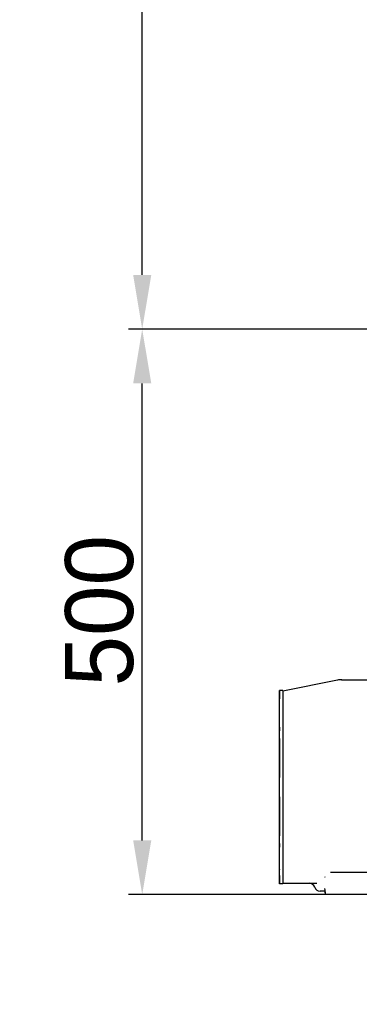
# Model space of a CAD drawing. Header units: millimetres. Extents: x 4086 to 10416, y 123 to 1549.
# Tile 240 of 256: x 9287 to 9337, y 1022 to 1167. Entities that reach past the tile are written whole.
import ezdxf

# ---------------------------------------------------------------- set-up
doc = ezdxf.new("R2010")
doc.units = ezdxf.units.MM
doc.layers.add('尺寸标注', color=7, linetype='Continuous')
doc.layers.add('运动范围', color=7, linetype='Continuous')
doc.styles.add('思源黑', font='SourceHanSansCN-Normal.ttf')
doc.dimstyles.new('尺寸标注_1_6比例中六', dxfattribs={"dimtxt": 10, "dimasz": 8, "dimexe": 2, "dimexo": 1.5, "dimgap": 1, "dimtad": 1, "dimdec": 1, "dimlfac": 6, "dimdsep": 46, "dimtxsty": '思源黑', "dimcen": 0.09, "dimadec": 0, "dimazin": 0, "dimtp": 0.01, "dimtm": 0.01, "dimtfac": 1, "dimtdec": 1, "dimtofl": 0, "dimtmove": 0, "dimatfit": 3, "dimfxl": 1, "dimtolj": 1, "dimarcsym": 0})

# ---------------------------------------------------------------- blocks, each defined once
blk = doc.blocks.new('*D665')
at = {"layer": 'Defpoints', "color": 0}
for p in [(9304.88, 1121.46), (9386.49, 1121.46), (9340.56, 1038.13)]:
    blk.add_point(p, dxfattribs=at)
at = {"layer": '尺寸标注', "color": 0, "linetype": 'Continuous', "lineweight": -2}
for p, q in [((9384.99, 1121.46), (9302.88, 1121.46)), ((9304.88, 1046.13), (9304.88, 1113.46)), ((9339.06, 1038.13), (9302.88, 1038.13))]:
    blk.add_line(p, q, dxfattribs=at)
at = {"layer": '尺寸标注', "color": 0}
for points in [[(9306.22, 1113.46), (9303.55, 1113.46), (9304.88, 1121.46)], [(9303.55, 1046.13), (9306.22, 1046.13), (9304.88, 1038.13)]]:
    blk.add_solid(points, dxfattribs=at)
at = {"layer": '尺寸标注', "color": 0, "insert": (9293.53, 1079.97), "char_height": 10, "attachment_point": 2, "rotation": 90, "style": '思源黑'}
blk.add_mtext('\\A1;500', dxfattribs=at)
blk = doc.blocks.new('*D666')
at = {"layer": 'Defpoints', "color": 0}
for p in [(9304.88, 1251.46), (9386.41, 1251.46), (9386.49, 1121.46)]:
    blk.add_point(p, dxfattribs=at)
at = {"layer": '尺寸标注', "color": 0, "linetype": 'Continuous', "lineweight": -2}
for p, q in [((9384.91, 1251.46), (9302.88, 1251.46)), ((9304.88, 1129.46), (9304.88, 1243.46)), ((9384.99, 1121.46), (9302.88, 1121.46))]:
    blk.add_line(p, q, dxfattribs=at)
at = {"layer": '尺寸标注', "color": 0}
for points in [[(9306.22, 1243.46), (9303.55, 1243.46), (9304.88, 1251.46)], [(9303.55, 1129.46), (9306.22, 1129.46), (9304.88, 1121.46)]]:
    blk.add_solid(points, dxfattribs=at)
at = {"layer": '尺寸标注', "color": 0, "insert": (9293.53, 1186.62), "char_height": 10, "attachment_point": 2, "rotation": 90, "style": '思源黑'}
blk.add_mtext('\\A1;780', dxfattribs=at)
blk = doc.blocks.new('*D669')
at = {"layer": 'Defpoints', "color": 0}
for p in [(9137.11, 1148.49), (9364.76, 1034), (9137.11, 840.01)]:
    blk.add_point(p, dxfattribs=at)
at = {"layer": '尺寸标注', "color": 0, "linetype": 'Continuous', "lineweight": -2}
for p, q in [((9137.11, 1146.99), (9137.11, 838.01)), ((9364.76, 1032.5), (9364.76, 838.01)), ((9356.76, 840.01), (9145.11, 840.01))]:
    blk.add_line(p, q, dxfattribs=at)
at = {"layer": '尺寸标注', "color": 0}
for points in [[(9145.11, 841.34), (9145.11, 838.67), (9137.11, 840.01)], [(9356.76, 838.67), (9356.76, 841.34), (9364.76, 840.01)]]:
    blk.add_solid(points, dxfattribs=at)
at = {"layer": '尺寸标注', "color": 0, "insert": (9250.96, 851.38), "char_height": 10, "attachment_point": 2, "style": '思源黑'}
blk.add_mtext('\\A1;1365.9', dxfattribs=at)
blk = doc.blocks.new('*D672')
at = {"layer": 'Defpoints', "color": 0}
for p in [(9199.24, 1121.46), (9364.76, 1034), (9199.24, 876.79)]:
    blk.add_point(p, dxfattribs=at)
at = {"layer": '尺寸标注', "color": 0, "linetype": 'Continuous', "lineweight": -2}
for p, q in [((9199.24, 1119.96), (9199.24, 874.79)), ((9364.76, 1032.5), (9364.76, 874.79)), ((9356.76, 876.79), (9207.24, 876.79))]:
    blk.add_line(p, q, dxfattribs=at)
at = {"layer": '尺寸标注', "color": 0}
for points in [[(9207.24, 878.12), (9207.24, 875.45), (9199.24, 876.79)], [(9356.76, 875.45), (9356.76, 878.12), (9364.76, 876.79)]]:
    blk.add_solid(points, dxfattribs=at)
at = {"layer": '尺寸标注', "color": 0, "insert": (9281.68, 888.16), "char_height": 10, "attachment_point": 2, "style": '思源黑'}
blk.add_mtext('\\A1;993.1', dxfattribs=at)
blk = doc.blocks.new('*D673')
at = {"layer": 'Defpoints', "color": 0}
for p in [(9364.76, 1034), (9223.99, 1026.68), (9223.99, 932.47)]:
    blk.add_point(p, dxfattribs=at)
at = {"layer": '尺寸标注', "color": 0, "linetype": 'Continuous', "lineweight": -2}
for p, q in [((9364.76, 1032.5), (9364.76, 930.47)), ((9223.99, 1025.18), (9223.99, 930.47)), ((9356.76, 932.47), (9231.99, 932.47))]:
    blk.add_line(p, q, dxfattribs=at)
at = {"layer": '尺寸标注', "color": 0}
for points in [[(9231.99, 933.8), (9231.99, 931.14), (9223.99, 932.47)], [(9356.76, 931.14), (9356.76, 933.8), (9364.76, 932.47)]]:
    blk.add_solid(points, dxfattribs=at)
at = {"layer": '尺寸标注', "color": 0, "insert": (9294.27, 943.83), "char_height": 10, "attachment_point": 2, "style": '思源黑'}
blk.add_mtext('\\A1;844.6', dxfattribs=at)

msp = doc.modelspace()

# ---------------------------------------------------------------- linework, layer by layer
at = {"layer": '运动范围', "color": 7, "linetype": 'Continuous'}
for p, q in [((9333.611, 1069.733), (9325.601, 1068.131)), ((9334.244, 1069.798), (9389.257, 1069.798)), ((9325.081, 1068.173), (9325.08, 1067.006)), ((9325.081, 1068.215), (9325.101, 1068.216)), ((9325.081, 1068.215), (9325.081, 1068.173)), ((9325.102, 1066.921), (9325.101, 1068.216)), ((9325.601, 1068.216), (9325.101, 1068.216)), ((9325.601, 1068.216), (9325.601, 1068.131)), ((9325.601, 1068.131), (9325.602, 1067.465)), ((9325.082, 1066.548), (9325.081, 1067.006)), ((9325.081, 1067.006), (9325.081, 1066.971)), ((9325.081, 1066.09), (9325.082, 1066.548)), ((9325.102, 1066.55), (9325.102, 1066.921)), ((9325.102, 1041.012), (9325.102, 1066.55)), ((9325.602, 1067.465), (9325.602, 1066.55)), ((9325.602, 1067.289), (9325.602, 1066.432)), ((9325.602, 1066.55), (9325.602, 1041.383)), ((9325.08, 1062.823), (9325.08, 1066.09)), ((9325.081, 1066.124), (9325.081, 1066.09)), ((9325.602, 1066.432), (9325.602, 1041.383)), ((9325.08, 1060.882), (9325.08, 1062.273)), ((9325.086, 1062.273), (9325.085, 1062.548)), ((9325.086, 1062.823), (9325.086, 1062.548)), ((9325.086, 1062.548), (9325.086, 1062.273)), ((9325.082, 1047.048), (9325.082, 1060.881)), ((9325.091, 1061.157), (9325.092, 1060.882)), ((9325.091, 1060.607), (9325.091, 1060.882)), ((9325.092, 1060.882), (9325.091, 1060.607)), ((9325.086, 1060.607), (9325.086, 1059.132)), ((9325.088, 1048.798), (9325.088, 1059.132)), ((9325.088, 1059.132), (9325.092, 1059.132)), ((9325.092, 1059.132), (9325.092, 1056.257)), ((9325.095, 1056.257), (9325.095, 1056.187)), ((9325.095, 1055.845), (9325.096, 1055.383)), ((9325.096, 1056.187), (9325.096, 1056.016)), ((9325.096, 1056.016), (9325.096, 1056.187)), ((9325.096, 1055.845), (9325.096, 1056.016)), ((9325.096, 1056.016), (9325.096, 1055.845)), ((9325.096, 1052.549), (9325.095, 1052.087)), ((9325.096, 1052.087), (9325.096, 1051.916)), ((9325.096, 1051.916), (9325.096, 1052.087)), ((9325.092, 1051.674), (9325.092, 1048.799)), ((9325.095, 1051.745), (9325.095, 1051.674)), ((9325.096, 1051.745), (9325.096, 1051.916)), ((9325.096, 1051.916), (9325.096, 1051.745)), ((9325.086, 1048.799), (9325.086, 1047.324)), ((9325.092, 1048.799), (9325.088, 1048.798)), ((9325.08, 1045.656), (9325.08, 1047.048)), ((9325.091, 1047.324), (9325.092, 1047.049)), ((9325.091, 1046.774), (9325.091, 1047.049)), ((9325.092, 1047.049), (9325.091, 1046.774)), ((9325.08, 1041.84), (9325.08, 1045.106)), ((9325.086, 1045.107), (9325.085, 1045.382)), ((9325.086, 1045.656), (9325.086, 1045.382)), ((9325.086, 1045.382), (9325.086, 1045.107)), ((9325.082, 1041.381), (9325.081, 1041.84)), ((9325.081, 1041.84), (9325.081, 1041.805)), ((9325.08, 1040.923), (9325.081, 1039.756)), ((9325.081, 1040.923), (9325.082, 1041.381)), ((9325.081, 1040.958), (9325.081, 1040.923)), ((9325.101, 1039.716), (9325.102, 1041.012)), ((9325.602, 1040.465), (9325.601, 1039.798)), ((9325.602, 1041.383), (9325.602, 1040.631)), ((9325.602, 1041.383), (9325.602, 1040.465)), ((9331.755, 1040.729), (9331.754, 1040.716)), ((9331.754, 1040.716), (9331.754, 1040.715)), ((9331.759, 1040.754), (9331.755, 1040.729)), ((9332.61, 1041.465), (9359.937, 1041.465)), ((9325.081, 1039.756), (9325.081, 1039.715)), ((9325.101, 1039.716), (9325.081, 1039.715)), ((9325.601, 1039.716), (9325.101, 1039.716)), ((9325.601, 1039.798), (9330.579, 1039.798)), ((9325.601, 1039.798), (9325.601, 1039.716)), ((9331.789, 1038.631), (9331.067, 1038.631)), ((9331.792, 1038.437), (9331.804, 1038.342)), ((9331.804, 1038.342), (9331.823, 1038.193)), ((9331.827, 1038.131), (9331.823, 1038.191)), ((9331.827, 1038.348), (9331.846, 1038.194)), ((9331.85, 1038.131), (9331.827, 1038.131)), ((9331.85, 1038.131), (9331.846, 1038.192)), ((9331.846, 1038.191), (9331.846, 1038.192)), ((9346.443, 1038.131), (9331.85, 1038.131))]:
    msp.add_line(p, q, dxfattribs=at)
for points in [[(9331.706, 1039.058), (9331.707, 1039.056), (9331.716, 1039.026), (9331.729, 1038.97), (9331.744, 1038.899), (9331.759, 1038.817), (9331.774, 1038.729), (9331.788, 1038.636), (9331.801, 1038.541), (9331.815, 1038.444), (9331.827, 1038.348)], [(9331.766, 1038.631), (9331.766, 1038.63), (9331.78, 1038.533), (9331.792, 1038.437)]]:
    msp.add_lwpolyline(points, dxfattribs=at)
at = {"layer": '运动范围', "color": 7, "linetype": 'Continuous', "lineweight": -2}
msp.add_arc((9393.098, 1121.465), 258.833, 305, 168, dxfattribs=at)
at = {"layer": '运动范围', "color": 7, "linetype": 'Continuous'}
for centre, radius, start, end in [((9265.939, 1148.493), 128.833, 7, 85), ((9334.244, 1066.465), 3.333, 90.00139, 100.97054), ((9334.265, 1066.465), 3.333, 90.00141, 101.31132), ((9332.668, 1040.627), 0.918, 176.80847, 178.70172), ((9332.591, 1040.629), 0.841, 178.7164, 179.7218), ((9329.477, 1038.965), 0.833, 17.4576, 90), ((9331.067, 1039.465), 0.833, 197.4576, 270)]:
    msp.add_arc(centre, radius, start, end, dxfattribs=at)

# ---------------------------------------------------------------- dimensions: what is measured, and where the dimension line sits
at = {"layer": '尺寸标注', "linetype": 'Continuous'}
for base, p1, p2, picture, middle in [((9304.882, 1251.465), (9386.488, 1121.465), (9386.414, 1251.465), '*D666', (9304.882, 1186.615)), ((9304.882, 1121.465), (9340.564, 1038.131), (9386.488, 1121.465), '*D665', (9304.882, 1079.97))]:
    dim = msp.add_linear_dim(base=base, p1=p1, p2=p2, angle=90, dimstyle='尺寸标注_1_6比例中六', dxfattribs=at)
    dim.commit()
    dim.dimension.update_dxf_attribs({"geometry": picture, "text_midpoint": middle, "dimtype": 160})
at = {"layer": '尺寸标注', "color": 7, "linetype": 'Continuous'}
for base, p2, picture, middle in [((9137.106, 840.007), (9137.106, 1148.493), '*D669', (9250.964, 840.007)), ((9199.242, 876.788), (9199.242, 1121.465), '*D672', (9281.677, 876.788)), ((9223.995, 932.471), (9223.995, 1026.679), '*D673', (9294.269, 932.471))]:
    dim = msp.add_linear_dim(base=base, p1=(9364.758, 1034.002), p2=p2, angle=180, dimstyle='尺寸标注_1_6比例中六', dxfattribs=at)
    dim.commit()
    dim.dimension.update_dxf_attribs({"geometry": picture, "text_midpoint": middle, "dimtype": 160})

doc.saveas('drawing.dxf')
